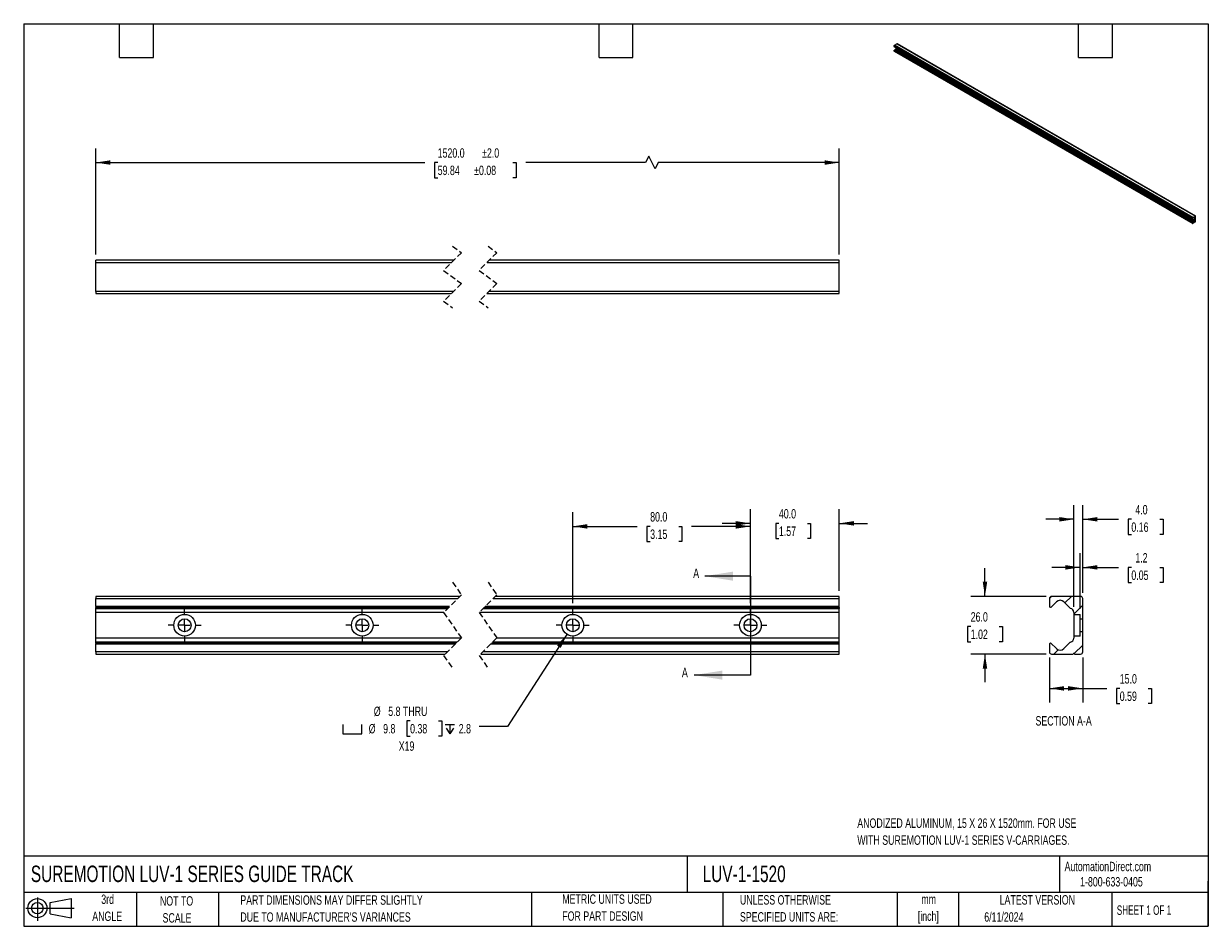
# Model space of a CAD drawing. Header units: millimetres. Extents: x 13 to 546, y 13 to 419.
import ezdxf

# ---------------------------------------------------------------- set-up
doc = ezdxf.new("R2010")
doc.units = ezdxf.units.MM
doc.header["$LTSCALE"] = 2
doc.linetypes.add('CENTERX2', pattern=[20.32, 12.7, -2.54, 2.54, -2.54])
doc.linetypes.add('HIDDEN', pattern=[1.905, 1.27, -0.635])
for name, color, linetype in [('CENTER', 40, 'CENTERX2'), ('HATCH', 6, 'Continuous'), ('SLD-DEFPOINTS', 7, 'Continuous')]:
    doc.layers.add(name, color=color, linetype=linetype)
doc.layers.add('DIMENSIONS', color=140, linetype='Continuous', lineweight=25)
doc.layers.add('TEXT', color=140, linetype='Continuous', lineweight=25)
doc.styles.add('SLDTEXTSTYLE0', font='TXT', dxfattribs={"width": 0.7})
doc.styles.add('SLDTEXTSTYLE1', font='TXT', dxfattribs={"width": 0.65})
doc.dimstyles.new('SLDDIMSTYLE0', dxfattribs={"dimtxt": 4.316016, "dimasz": 6.604, "dimexe": 0, "dimexo": 0.0625, "dimgap": 1.079004, "dimtad": 0, "dimtih": 1, "dimtoh": 1, "dimrnd": 1e-09, "dimzin": 4, "dimdsep": 46, "dimtxsty": 'SLDTEXTSTYLE0', "dimsah": 1, "dimcen": 0.09, "dimadec": 0, "dimazin": 1, "dimtfac": 1, "dimtmove": 0, "dimatfit": 0, "dimfxl": 0, "dimfrac": 2, "dimtolj": 1, "dimtzin": 12, "dimarcsym": 0})
doc.dimstyles.new('SLDDIMSTYLE1', dxfattribs={"dimtxt": 4.316016, "dimasz": 6.604, "dimexe": 0, "dimexo": 0.0625, "dimgap": 1.079004, "dimtad": 0, "dimtih": 1, "dimtoh": 1, "dimrnd": 1e-09, "dimzin": 4, "dimdsep": 46, "dimtxsty": 'SLDTEXTSTYLE0', "dimsah": 1, "dimcen": 0.09, "dimadec": 0, "dimazin": 1, "dimtfac": 1, "dimtofl": 0, "dimtmove": 0, "dimatfit": 3, "dimfxl": 0, "dimfrac": 2, "dimtolj": 1, "dimtzin": 12, "dimarcsym": 0})
doc.dimstyles.new('SLDDIMSTYLE2', dxfattribs={"dimtxt": 4.316016, "dimasz": 6.604, "dimexe": 0, "dimexo": 0.0625, "dimgap": 1.079004, "dimtad": 0, "dimtih": 1, "dimtoh": 1, "dimrnd": 1e-09, "dimzin": 12, "dimdsep": 46, "dimtxsty": 'SLDTEXTSTYLE0', "dimsah": 1, "dimcen": 0, "dimadec": 0, "dimazin": 3, "dimtfac": 1, "dimtofl": 0, "dimtmove": 0, "dimatfit": 3, "dimfxl": 0, "dimfrac": 2, "dimtolj": 1, "dimtzin": 12, "dimarcsym": 0})
doc.dimstyles.new('SLDDIMSTYLE3', dxfattribs={"dimtxt": 4.316016, "dimasz": 6.604, "dimexe": 0, "dimexo": 0.0625, "dimgap": 1.079004, "dimtad": 0, "dimtih": 1, "dimtoh": 1, "dimrnd": 1e-09, "dimzin": 4, "dimdsep": 46, "dimtxsty": 'SLDTEXTSTYLE0', "dimsah": 1, "dimcen": 0.09, "dimadec": 0, "dimazin": 1, "dimtol": 1, "dimtp": 2, "dimtm": 2, "dimtfac": 1, "dimtofl": 0, "dimtmove": 0, "dimatfit": 3, "dimfxl": 0, "dimfrac": 2, "dimtolj": 1, "dimarcsym": 0})
doc.dimstyles.new('SLDDIMSTYLE4', dxfattribs={"dimtxt": 4.316016, "dimasz": 6.604, "dimexe": 0, "dimexo": 0.0625, "dimgap": 1.079004, "dimtad": 0, "dimtih": 1, "dimtoh": 1, "dimrnd": 1e-09, "dimzin": 12, "dimdsep": 46, "dimtxsty": 'SLDTEXTSTYLE0', "dimsah": 1, "dimcen": 0.09, "dimadec": 0, "dimazin": 3, "dimtfac": 1, "dimtmove": 0, "dimatfit": 0, "dimfxl": 0, "dimfrac": 2, "dimtolj": 1, "dimtzin": 12, "dimarcsym": 0})

# ---------------------------------------------------------------- blocks, each defined once
blk = doc.blocks.new('Block11')
at = {"color": 7, "linetype": 'Continuous', "lineweight": 18}
for p, q in [((0, 5.76), (21.75, 5.76)), ((5.18, 10.62), (5.18, 0)), ((10.96, 8.33), (20.35, 10.06)), ((10.96, 3.19), (10.96, 8.33)), ((20.35, 10.06), (20.35, 1.46)), ((10.96, 3.19), (20.35, 1.46))]:
    blk.add_line(p, q, dxfattribs=at)
for radius in [4.3, 2.57]:
    blk.add_circle((5.18, 5.76), radius, dxfattribs=at)
blk = doc.blocks.new('Block12')
at = {"layer": 'SLD-DEFPOINTS'}
blk.add_blockref('Block11', (0, 0), dxfattribs=at)
blk = doc.blocks.new('_D')
at = {"layer": 'DIMENSIONS'}
for p, q in [((339.94, 158.21), (339.94, 200.47)), ((379.94, 163.8), (379.94, 200.47)), ((339.94, 194.12), (327.24, 194.12)), ((352.75, 194.12), (351.3, 194.12)), ((351.3, 194.12), (351.3, 187.26)), ((365.57, 194.12), (367.02, 194.12)), ((367.02, 194.12), (367.02, 187.26)), ((379.94, 194.12), (392.64, 194.12)), ((351.3, 187.26), (352.75, 187.26)), ((367.02, 187.26), (365.57, 187.26))]:
    blk.add_line(p, q, dxfattribs=at)
for points in [[(339.94, 194.12), (333.33, 195.14), (333.33, 193.11)], [(379.94, 194.12), (386.54, 193.11), (386.54, 195.14)]]:
    blk.add_solid(points, dxfattribs=at)
at = {"layer": 'DIMENSIONS', "char_height": 4.233, "attachment_point": 1, "style": 'SLDTEXTSTYLE0'}
for s, insert in [('40.0', (352.75, 200.55)), ('1.57', (352.75, 192.72))]:
    blk.add_mtext(s, dxfattribs=dict(at, insert=insert))
blk = doc.blocks.new('_D_1')
at = {"layer": 'DIMENSIONS'}
for p, q in [((259.94, 158.21), (259.94, 199.11)), ((339.94, 158.21), (339.94, 199.11)), ((259.94, 192.76), (288.94, 192.76)), ((294.79, 192.76), (293.34, 192.76)), ((293.34, 192.76), (293.34, 185.9)), ((307.62, 192.76), (309.07, 192.76)), ((309.07, 192.76), (309.07, 185.9)), ((339.94, 192.76), (313.47, 192.76)), ((293.34, 185.9), (294.79, 185.9)), ((309.07, 185.9), (307.62, 185.9))]:
    blk.add_line(p, q, dxfattribs=at)
for points in [[(259.94, 192.76), (266.54, 191.74), (266.54, 193.78)], [(339.94, 192.76), (333.33, 193.78), (333.33, 191.74)]]:
    blk.add_solid(points, dxfattribs=at)
at = {"layer": 'DIMENSIONS', "char_height": 4.233, "attachment_point": 1, "style": 'SLDTEXTSTYLE0'}
for s, insert in [('80.0', (294.79, 199.18)), ('3.15', (294.79, 191.36))]:
    blk.add_mtext(s, dxfattribs=dict(at, insert=insert))
blk = doc.blocks.new('SW_SYMBOL_HOLE_SPOT')
at = {"layer": 'DIMENSIONS', "color": 0}
for p, q in [((0, 1750), (0, 150)), ((0, 150), (3200, 150)), ((3200, 150), (3200, 1750))]:
    blk.add_line(p, q, dxfattribs=at)
blk = doc.blocks.new('SW_SYMBOL_HOLE_DEPTH')
at = {"layer": 'DIMENSIONS', "color": 0}
for p, q in [((0, 1750), (1600, 1750)), ((200, 1110), (800, 150)), ((800, 1750), (800, 150)), ((1400, 1110), (800, 150))]:
    blk.add_line(p, q, dxfattribs=at)
blk = doc.blocks.new('_D_2')
at = {"layer": 'DIMENSIONS'}
for p, q in [((257.29, 144.16), (230.52, 102.72)), ((186.69, 105.19), (185.24, 105.19)), ((185.24, 105.19), (185.24, 98.33)), ((199.51, 105.19), (200.96, 105.19)), ((200.96, 105.19), (200.96, 98.33)), ((230.52, 102.72), (217.82, 102.72)), ((185.24, 98.33), (186.69, 98.33)), ((200.96, 98.33), (199.51, 98.33))]:
    blk.add_line(p, q, dxfattribs=at)
blk.add_solid([(257.29, 144.16), (252.85, 139.16), (254.56, 138.06)], dxfattribs=at)
at = {"layer": 'DIMENSIONS', "xscale": 0.002688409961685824, "yscale": 0.002688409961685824, "zscale": 0.002688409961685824}
for name, p in [('SW_SYMBOL_HOLE_SPOT', (156.37, 98.9)), ('SW_SYMBOL_HOLE_DEPTH', (202.41, 98.9))]:
    blk.add_blockref(name, p, dxfattribs=at)
at = {"layer": 'DIMENSIONS', "char_height": 4.233, "attachment_point": 1, "style": 'SLDTEXTSTYLE0'}
for s, insert in [('%%c', (170.34, 111.61)), ('5.8 THRU', (176.85, 111.61)), ('%%c', (168.04, 103.79)), ('9.8', (174.55, 103.79)), ('0.38', (186.69, 103.79)), ('2.8', (208.58, 103.79)), ('X19', (181.57, 95.96))]:
    blk.add_mtext(s, dxfattribs=dict(at, insert=insert))
blk = doc.blocks.new('SW_CENTERMARKSYMBOL_0')
at = {"layer": 'CENTER', "color": 0}
for p, q in [((0, 5.08), (0, 7.42)), ((-5.08, 0), (-7.42, 0)), ((0, 0), (-2.54, 0)), ((0, 0), (0, 2.54)), ((0, 0), (0, -2.54)), ((0, 0), (2.54, 0)), ((0, -5.08), (0, -7.42)), ((5.08, 0), (7.42, 0))]:
    blk.add_line(p, q, dxfattribs=at)
blk = doc.blocks.new('SW_CENTERMARKSYMBOL_1')
at = {"layer": 'CENTER', "color": 0}
for p, q in [((0, 5.08), (0, 7.42)), ((-5.08, 0), (-7.42, 0)), ((0, 0), (-2.54, 0)), ((0, 0), (0, 2.54)), ((0, 0), (0, -2.54)), ((0, 0), (2.54, 0)), ((0, -5.08), (0, -7.42)), ((5.08, 0), (7.42, 0))]:
    blk.add_line(p, q, dxfattribs=at)
blk = doc.blocks.new('SW_CENTERMARKSYMBOL_2')
at = {"layer": 'CENTER', "color": 0}
for p, q in [((0, 5.08), (0, 7.42)), ((-5.08, 0), (-7.42, 0)), ((0, 0), (-2.54, 0)), ((0, 0), (0, 2.54)), ((0, 0), (0, -2.54)), ((0, 0), (2.54, 0)), ((0, -5.08), (0, -7.42)), ((5.08, 0), (7.42, 0))]:
    blk.add_line(p, q, dxfattribs=at)
blk = doc.blocks.new('SW_CENTERMARKSYMBOL_3')
at = {"layer": 'CENTER', "color": 0}
for p, q in [((0, 5.08), (0, 7.42)), ((-5.08, 0), (-7.42, 0)), ((0, 0), (-2.54, 0)), ((0, 0), (0, 2.54)), ((0, 0), (0, -2.54)), ((0, 0), (2.54, 0)), ((0, -5.08), (0, -7.42)), ((5.08, 0), (7.42, 0))]:
    blk.add_line(p, q, dxfattribs=at)
blk = doc.blocks.new('_D_3')
at = {"layer": 'DIMENSIONS'}
for p, q in [((45.16, 315.12), (45.16, 362.93)), ((379.94, 315.12), (379.94, 362.93)), ((294.16, 359.4), (292.75, 356.58)), ((296.99, 353.76), (294.16, 359.4)), ((45.16, 356.58), (193.26, 356.58)), ((199.11, 356.58), (197.66, 356.58)), ((197.66, 356.58), (197.66, 349.72)), ((232.97, 356.58), (234.42, 356.58)), ((234.42, 356.58), (234.42, 349.72)), ((292.75, 356.58), (238.82, 356.58)), ((298.4, 356.58), (296.99, 353.76)), ((379.94, 356.58), (298.4, 356.58)), ((197.66, 349.72), (199.11, 349.72)), ((234.42, 349.72), (232.97, 349.72))]:
    blk.add_line(p, q, dxfattribs=at)
for points in [[(45.16, 356.58), (51.76, 355.57), (51.76, 357.6)], [(379.94, 356.58), (373.33, 357.6), (373.33, 355.57)]]:
    blk.add_solid(points, dxfattribs=at)
at = {"layer": 'DIMENSIONS', "char_height": 4.233, "attachment_point": 1, "style": 'SLDTEXTSTYLE0'}
for s, insert in [('1520.0', (199.11, 363)), ('±2.0', (219.12, 363)), ('59.84', (199.11, 355.18)), ('±0.08', (215.53, 355.18))]:
    blk.add_mtext(s, dxfattribs=dict(at, insert=insert))
blk = doc.blocks.new('_D_4')
at = {"layer": 'DIMENSIONS'}
for p, q in [((445.53, 161.26), (445.53, 173.96)), ((473.02, 161.26), (439.18, 161.26)), ((439.12, 147.71), (437.67, 147.71)), ((437.67, 147.71), (437.67, 140.85)), ((451.95, 147.71), (453.4, 147.71)), ((453.4, 147.71), (453.4, 140.85)), ((437.67, 140.85), (439.12, 140.85)), ((453.4, 140.85), (451.95, 140.85)), ((473.02, 135.25), (439.18, 135.25)), ((445.53, 135.25), (445.53, 122.55))]:
    blk.add_line(p, q, dxfattribs=at)
for points in [[(445.53, 161.26), (446.55, 167.86), (444.52, 167.86)], [(445.53, 135.25), (444.52, 128.64), (446.55, 128.64)]]:
    blk.add_solid(points, dxfattribs=at)
at = {"layer": 'DIMENSIONS', "char_height": 4.233, "attachment_point": 1, "style": 'SLDTEXTSTYLE0'}
for s, insert in [('26.0', (439.12, 154.13)), ('1.02', (439.12, 146.3))]:
    blk.add_mtext(s, dxfattribs=dict(at, insert=insert))
blk = doc.blocks.new('_D_5')
at = {"layer": 'DIMENSIONS'}
for p, q in [((488.37, 155.67), (488.37, 180.66)), ((489.58, 162.81), (489.58, 180.66)), ((488.37, 174.31), (475.67, 174.31)), ((489.58, 174.31), (505.6, 174.31)), ((511.45, 174.31), (510, 174.31)), ((510, 174.31), (510, 167.45)), ((524.27, 174.31), (525.72, 174.31)), ((525.72, 174.31), (525.72, 167.45)), ((510, 167.45), (511.45, 167.45)), ((525.72, 167.45), (524.27, 167.45))]:
    blk.add_line(p, q, dxfattribs=at)
for points in [[(488.37, 174.31), (481.77, 175.32), (481.77, 173.29)], [(489.58, 174.31), (496.19, 173.29), (496.19, 175.32)]]:
    blk.add_solid(points, dxfattribs=at)
at = {"layer": 'DIMENSIONS', "char_height": 4.233, "attachment_point": 1, "style": 'SLDTEXTSTYLE0'}
for s, insert in [('1.2', (513.24, 180.73)), ('0.05', (511.45, 172.9))]:
    blk.add_mtext(s, dxfattribs=dict(at, insert=insert))
blk = doc.blocks.new('_D_6')
at = {"layer": 'DIMENSIONS'}
for p, q in [((485.57, 156.57), (485.57, 202.3)), ((489.58, 162.81), (489.58, 202.3)), ((485.57, 195.95), (472.87, 195.95)), ((489.58, 195.95), (505.6, 195.95)), ((511.45, 195.95), (510, 195.95)), ((510, 195.95), (510, 189.1)), ((524.27, 195.95), (525.72, 195.95)), ((525.72, 195.95), (525.72, 189.1)), ((510, 189.1), (511.45, 189.1)), ((525.72, 189.1), (524.27, 189.1))]:
    blk.add_line(p, q, dxfattribs=at)
for points in [[(485.57, 195.95), (478.97, 196.97), (478.97, 194.94)], [(489.58, 195.95), (496.19, 194.94), (496.19, 196.97)]]:
    blk.add_solid(points, dxfattribs=at)
at = {"layer": 'DIMENSIONS', "char_height": 4.233, "attachment_point": 1, "style": 'SLDTEXTSTYLE0'}
for s, insert in [('4.0', (513.24, 202.38)), ('0.16', (511.45, 194.55))]:
    blk.add_mtext(s, dxfattribs=dict(at, insert=insert))
blk = doc.blocks.new('_D_7')
at = {"layer": 'DIMENSIONS'}
for p, q in [((474.57, 133.7), (474.57, 113.47)), ((489.58, 133.7), (489.58, 113.47)), ((474.57, 119.82), (489.58, 119.82)), ((489.58, 119.82), (500.37, 119.82)), ((506.22, 119.82), (504.77, 119.82)), ((504.77, 119.82), (504.77, 112.96)), ((519.05, 119.82), (520.49, 119.82)), ((520.49, 119.82), (520.49, 112.96)), ((504.77, 112.96), (506.22, 112.96)), ((520.49, 112.96), (519.05, 112.96))]:
    blk.add_line(p, q, dxfattribs=at)
for points in [[(474.57, 119.82), (481.18, 118.8), (481.18, 120.83)], [(489.58, 119.82), (482.98, 120.83), (482.98, 118.8)]]:
    blk.add_solid(points, dxfattribs=at)
at = {"layer": 'DIMENSIONS', "char_height": 4.233, "attachment_point": 1, "style": 'SLDTEXTSTYLE0'}
for s, insert in [('15.0', (506.22, 126.24)), ('0.59', (506.22, 118.41))]:
    blk.add_mtext(s, dxfattribs=dict(at, insert=insert))

msp = doc.modelspace()

# ---------------------------------------------------------------- hatches: boundary and pattern name
at = {"layer": 'HATCH'}
h = msp.add_hatch(dxfattribs=at)
h.set_pattern_fill('ANSI31', color=256, scale=2, style=0)
edge = h.paths.add_edge_path(flags=0)
edge.add_line((481.062, 158.779), (483.899, 155.941))
edge.add_arc((483.362, 155.404), 0.76, 31.43628, 45, ccw=False)
edge.add_arc((483.792, 154.034), 1.78, 0, 82.95066, ccw=False)
edge.add_line((485.572, 154.034), (485.572, 153.13))
edge.add_line((485.572, 153.13), (488.372, 153.13))
edge.add_line((488.372, 153.13), (488.372, 151.149))
edge.add_line((488.372, 151.149), (489.582, 151.149))
edge.add_line((489.582, 151.149), (489.582, 160.269))
edge.add_arc((488.592, 160.269), 0.99, 0, 90)
edge.add_line((488.592, 161.259), (475.562, 161.259))
edge.add_arc((475.562, 160.269), 0.99, 90, 180)
edge.add_line((474.572, 160.269), (474.572, 156.624))
edge.add_arc((475.039, 156.829), 0.51, 203.61107, 269.99998)
edge.add_arc((475.152, 156.949), 0.64, 259.85814, 275.66302)
edge.add_line((475.215, 156.312), (477.682, 158.779))
edge.add_arc((479.372, 157.089), 2.39, 45, 135, ccw=False)
h = msp.add_hatch(dxfattribs=at)
h.set_pattern_fill('ANSI31', color=256, scale=2, style=0)
edge = h.paths.add_edge_path(flags=0)
edge.add_arc((475.039, 139.679), 0.51, 90.00002, 156.38893)
edge.add_line((474.572, 139.883), (474.572, 136.239))
edge.add_arc((475.562, 136.239), 0.99, 180, 270)
edge.add_line((475.562, 135.249), (485.242, 135.249))
edge.add_arc((485.572, 135.249), 0.33, 0, 180, ccw=False)
edge.add_line((485.902, 135.249), (488.592, 135.249))
edge.add_arc((488.592, 136.239), 0.99, 270, 360)
edge.add_line((489.582, 136.239), (489.582, 145.358))
edge.add_line((489.582, 145.358), (488.372, 145.358))
edge.add_line((488.372, 145.358), (488.372, 143.377))
edge.add_line((488.372, 143.377), (485.572, 143.377))
edge.add_line((485.572, 143.377), (485.572, 142.474))
edge.add_arc((483.792, 142.474), 1.78, 277.04934, 360, ccw=False)
edge.add_arc((483.362, 141.103), 0.76, 315, 328.56372, ccw=False)
edge.add_line((483.899, 140.566), (481.062, 137.729))
edge.add_arc((479.372, 139.419), 2.39, 225, 315, ccw=False)
edge.add_line((477.682, 137.729), (475.215, 140.195))
edge.add_arc((475.152, 139.559), 0.64, 84.33698, 100.14186)

# ---------------------------------------------------------------- linework, layer by layer
for p, q in [((404.683, 409.244), (539.034, 331.685)), ((404.683, 408.872), (404.683, 409.244)), ((539.034, 331.313), (404.683, 408.872)), ((404.683, 407.163), (539.034, 329.605)), ((404.683, 406.791), (404.683, 407.163)), ((539.034, 329.233), (404.683, 406.791)), ((404.693, 408.862), (539.043, 331.303)), ((404.709, 406.735), (539.059, 329.176)), ((404.725, 407.218), (539.075, 329.66)), ((539.09, 329.669), (404.74, 407.228)), ((404.771, 409.396), (405.922, 410.06)), ((539.121, 331.837), (404.771, 409.396)), ((405.257, 407.275), (405.508, 407.709)), ((539.607, 329.716), (405.257, 407.275)), ((405.508, 407.709), (539.858, 330.15)), ((539.868, 330.17), (405.517, 407.729)), ((405.656, 407.989), (405.656, 408.306)), ((540.006, 330.43), (405.656, 407.989)), ((405.922, 410.06), (540.273, 332.502)), ((540.335, 332.508), (405.984, 410.067)), ((539.034, 331.313), (539.034, 331.685)), ((539.308, 331.692), (539.09, 331.314)), ((539.121, 331.837), (540.273, 332.502)), ((540.006, 331.61), (539.542, 331.878)), ((539.586, 331.874), (539.868, 331.711)), ((539.858, 331.719), (539.605, 331.866)), ((539.858, 331.719), (539.607, 331.864)), ((540.006, 330.43), (540.006, 331.61)), ((540.36, 329.998), (540.36, 332.451)), ((539.034, 329.233), (539.034, 329.605)), ((539.09, 329.669), (539.308, 329.543)), ((539.977, 329.676), (539.121, 329.182)), ((539.607, 329.716), (539.858, 330.15)), ((540.006, 329.726), (540.035, 329.71)), ((540.273, 329.847), (540.035, 329.71)), ((206.373, 312.581), (45.159, 312.581)), ((45.159, 311.591), (45.159, 312.581)), ((45.159, 311.591), (205.383, 311.591)), ((45.159, 298.561), (45.159, 311.591)), ((221.383, 311.591), (379.935, 311.591)), ((379.935, 312.581), (222.373, 312.581)), ((379.935, 311.591), (379.935, 312.581)), ((379.935, 298.561), (379.935, 311.591)), ((206.208, 298.561), (45.159, 298.561)), ((45.159, 298.561), (45.159, 297.571)), ((45.159, 297.571), (205.218, 297.571)), ((221.218, 297.571), (379.935, 297.571)), ((379.935, 298.561), (222.208, 298.561)), ((379.935, 297.571), (379.935, 298.561)), ((209.123, 161.259), (45.159, 161.259)), ((45.159, 161.259), (45.159, 160.269)), ((45.159, 160.269), (208.133, 160.269)), ((45.159, 156.624), (45.159, 160.269)), ((224.133, 160.269), (379.935, 160.269)), ((379.935, 161.259), (225.123, 161.259)), ((379.935, 160.269), (379.935, 161.259)), ((379.935, 156.624), (379.935, 160.269)), ((474.572, 160.269), (474.572, 156.624)), ((488.592, 161.259), (475.562, 161.259)), ((489.582, 151.149), (489.582, 160.269)), ((204.488, 156.624), (45.159, 156.624)), ((45.159, 156.624), (45.159, 156.319)), ((45.159, 156.319), (204.183, 156.319)), ((45.159, 156.319), (45.159, 156.309)), ((45.159, 156.309), (204.173, 156.309)), ((45.159, 155.941), (45.159, 156.309)), ((203.805, 155.941), (45.159, 155.941)), ((45.159, 155.8), (45.159, 155.941)), ((45.159, 155.8), (203.664, 155.8)), ((45.159, 154.034), (45.159, 155.8)), ((219.664, 155.8), (379.935, 155.8)), ((379.935, 155.941), (219.805, 155.941)), ((220.173, 156.309), (379.935, 156.309)), ((220.183, 156.319), (379.935, 156.319)), ((379.935, 156.624), (220.488, 156.624)), ((379.935, 156.319), (379.935, 156.624)), ((379.935, 156.319), (379.935, 156.309)), ((379.935, 155.941), (379.935, 156.309)), ((379.935, 155.941), (379.935, 155.8)), ((379.935, 154.034), (379.935, 155.8)), ((475.215, 156.312), (477.682, 158.779)), ((481.062, 158.779), (483.899, 155.941)), ((201.898, 154.034), (45.159, 154.034)), ((45.159, 142.474), (45.159, 154.034)), ((379.935, 154.034), (217.898, 154.034)), ((379.935, 142.474), (379.935, 154.034)), ((485.572, 154.034), (485.572, 153.13)), ((485.572, 153.13), (488.372, 153.13)), ((485.572, 153.13), (485.572, 143.377)), ((488.372, 151.149), (488.372, 153.13)), ((488.372, 151.149), (489.582, 151.149)), ((488.372, 145.358), (488.372, 151.149)), ((489.582, 145.358), (489.582, 151.149)), ((489.582, 145.358), (488.372, 145.358)), ((488.372, 143.377), (488.372, 145.358)), ((489.582, 136.239), (489.582, 145.358)), ((209.693, 142.474), (45.159, 142.474)), ((45.159, 140.707), (45.159, 142.474)), ((207.926, 140.707), (45.159, 140.707)), ((45.159, 140.566), (45.159, 140.707)), ((45.159, 140.566), (207.785, 140.566)), ((45.159, 140.199), (45.159, 140.566)), ((207.418, 140.199), (45.159, 140.199)), ((45.159, 140.189), (45.159, 140.199)), ((45.159, 140.189), (207.408, 140.189)), ((45.159, 140.189), (45.159, 139.883)), ((45.159, 139.883), (207.102, 139.883)), ((45.159, 136.239), (45.159, 139.883)), ((223.102, 139.883), (379.935, 139.883)), ((223.408, 140.189), (379.935, 140.189)), ((379.935, 140.199), (223.418, 140.199)), ((223.785, 140.566), (379.935, 140.566)), ((379.935, 140.707), (223.926, 140.707)), ((379.935, 142.474), (225.693, 142.474)), ((379.935, 140.707), (379.935, 142.474)), ((379.935, 140.707), (379.935, 140.566)), ((379.935, 140.199), (379.935, 140.566)), ((379.935, 140.189), (379.935, 140.199)), ((379.935, 139.883), (379.935, 140.189)), ((379.935, 136.239), (379.935, 139.883)), ((474.572, 139.883), (474.572, 136.239)), ((477.682, 137.729), (475.215, 140.195)), ((483.899, 140.566), (481.062, 137.729)), ((485.572, 143.377), (485.572, 142.474)), ((488.372, 143.377), (485.572, 143.377)), ((203.458, 136.239), (45.159, 136.239)), ((45.159, 136.239), (45.159, 135.249)), ((45.159, 135.249), (202.468, 135.249)), ((218.468, 135.249), (379.935, 135.249)), ((379.935, 136.239), (219.458, 136.239)), ((379.935, 135.249), (379.935, 136.239)), ((475.562, 135.249), (485.242, 135.249)), ((485.902, 135.249), (488.592, 135.249))]:
    msp.add_line(p, q)
at = {"color": 7, "linetype": 'HIDDEN', "lineweight": 18}
for p, q in [((209.795, 316.004), (201.795, 308.004)), ((205.795, 318.931), (209.795, 316.004)), ((225.795, 316.004), (217.795, 308.004)), ((221.795, 318.931), (225.795, 316.004)), ((201.795, 308.004), (209.795, 302.149)), ((217.795, 308.004), (225.795, 302.149)), ((209.795, 302.149), (201.795, 294.149)), ((225.795, 302.149), (217.795, 294.149)), ((201.795, 294.149), (205.795, 291.221)), ((217.795, 294.149), (221.795, 291.221)), ((205.795, 167.609), (209.795, 161.931)), ((221.795, 167.609), (225.795, 161.931)), ((209.795, 161.931), (201.795, 153.931)), ((225.795, 161.931), (217.795, 153.931)), ((201.795, 153.931), (209.795, 142.576)), ((217.795, 153.931), (225.795, 142.576)), ((209.795, 142.576), (201.795, 134.576)), ((225.795, 142.576), (217.795, 134.576)), ((201.795, 134.576), (205.795, 128.899)), ((217.795, 134.576), (221.795, 128.899))]:
    msp.add_line(p, q, dxfattribs=at)
at = {"flags": 128}
for points in [[(404.958, 407.102), (404.99, 407.09), (405.027, 407.089), (405.066, 407.098), (405.108, 407.117), (405.149, 407.145), (405.188, 407.182), (405.225, 407.226), (405.257, 407.275)], [(408.831, 406.473), (408.897, 406.344), (408.993, 406.21), (409.103, 406.101), (409.22, 406.024), (409.335, 405.986), (409.44, 405.988), (409.525, 406.031), (409.551, 406.057)], [(415.902, 402.391), (415.968, 402.262), (416.064, 402.128), (416.174, 402.019), (416.292, 401.942), (416.406, 401.904), (416.511, 401.906), (416.596, 401.949), (416.622, 401.975)], [(422.973, 398.309), (423.039, 398.18), (423.135, 398.046), (423.245, 397.937), (423.363, 397.86), (423.478, 397.821), (423.582, 397.824), (423.668, 397.867), (423.693, 397.893)], [(430.044, 394.227), (430.11, 394.098), (430.206, 393.964), (430.317, 393.855), (430.434, 393.778), (430.549, 393.739), (430.653, 393.742), (430.739, 393.785), (430.765, 393.811)], [(437.115, 390.145), (437.181, 390.016), (437.277, 389.882), (437.388, 389.773), (437.505, 389.696), (437.62, 389.657), (437.724, 389.66), (437.81, 389.703), (437.836, 389.729)], [(444.186, 386.062), (444.252, 385.934), (444.348, 385.8), (444.459, 385.691), (444.576, 385.614), (444.691, 385.575), (444.795, 385.578), (444.881, 385.621), (444.907, 385.646)], [(451.257, 381.98), (451.323, 381.852), (451.419, 381.718), (451.53, 381.609), (451.647, 381.532), (451.762, 381.493), (451.866, 381.496), (451.952, 381.539), (451.978, 381.564)], [(458.328, 377.898), (458.394, 377.77), (458.49, 377.636), (458.601, 377.527), (458.718, 377.45), (458.833, 377.411), (458.937, 377.413), (459.023, 377.456), (459.049, 377.482)], [(465.399, 373.816), (465.465, 373.688), (465.561, 373.554), (465.672, 373.445), (465.789, 373.368), (465.904, 373.329), (466.008, 373.331), (466.094, 373.374), (466.12, 373.4)], [(472.47, 369.734), (472.536, 369.606), (472.632, 369.472), (472.743, 369.363), (472.86, 369.286), (472.975, 369.247), (473.079, 369.249), (473.165, 369.292), (473.191, 369.318)], [(479.541, 365.652), (479.608, 365.524), (479.703, 365.39), (479.814, 365.281), (479.931, 365.204), (480.046, 365.165), (480.15, 365.167), (480.236, 365.21), (480.262, 365.236)], [(486.612, 361.57), (486.679, 361.442), (486.774, 361.308), (486.885, 361.199), (487.002, 361.122), (487.117, 361.083), (487.221, 361.085), (487.307, 361.128), (487.333, 361.154)], [(493.684, 357.488), (493.75, 357.36), (493.846, 357.226), (493.956, 357.117), (494.073, 357.04), (494.188, 357.001), (494.292, 357.003), (494.378, 357.046), (494.404, 357.072)], [(500.755, 353.406), (500.821, 353.277), (500.917, 353.144), (501.027, 353.035), (501.144, 352.958), (501.259, 352.919), (501.364, 352.921), (501.449, 352.964), (501.475, 352.99)], [(507.826, 349.324), (507.892, 349.195), (507.988, 349.062), (508.098, 348.953), (508.215, 348.876), (508.33, 348.837), (508.435, 348.839), (508.52, 348.882), (508.546, 348.908)], [(514.897, 345.242), (514.963, 345.113), (515.059, 344.98), (515.169, 344.871), (515.286, 344.794), (515.401, 344.755), (515.506, 344.757), (515.591, 344.8), (515.617, 344.826)], [(521.968, 341.16), (522.034, 341.031), (522.13, 340.898), (522.24, 340.789), (522.358, 340.712), (522.472, 340.673), (522.577, 340.675), (522.663, 340.718), (522.688, 340.744)], [(529.039, 337.078), (529.105, 336.949), (529.201, 336.816), (529.312, 336.707), (529.429, 336.63), (529.544, 336.591), (529.648, 336.593), (529.734, 336.636), (529.759, 336.662)], [(536.11, 332.996), (536.176, 332.867), (536.272, 332.734), (536.383, 332.624), (536.5, 332.548), (536.615, 332.509), (536.719, 332.511), (536.805, 332.554), (536.831, 332.58)], [(539.607, 331.864), (539.575, 331.876), (539.539, 331.878), (539.499, 331.869), (539.458, 331.85), (539.417, 331.821), (539.377, 331.784), (539.34, 331.741), (539.308, 331.692)], [(540.006, 331.61), (540.003, 331.641), (539.996, 331.669), (539.983, 331.691), (539.966, 331.708), (539.946, 331.718), (539.922, 331.722), (539.896, 331.72), (539.868, 331.711)], [(539.308, 329.543), (539.34, 329.531), (539.377, 329.53), (539.417, 329.539), (539.458, 329.558), (539.499, 329.587), (539.539, 329.623), (539.575, 329.667), (539.607, 329.716)], [(539.977, 329.676), (539.979, 329.69), (539.985, 329.705), (539.995, 329.717), (540.006, 329.726), (540.017, 329.73), (540.026, 329.729), (540.033, 329.721), (540.035, 329.71)]]:
    msp.add_lwpolyline(points, dxfattribs=at)
for centre, radius in [((85.159, 148.254), 4.877), ((85.159, 148.254), 2.896), ((165.159, 148.254), 4.877), ((165.159, 148.254), 2.896), ((259.935, 148.254), 4.877), ((259.935, 148.254), 2.896), ((339.935, 148.254), 4.877), ((339.935, 148.254), 2.896)]:
    msp.add_circle(centre, radius)
for centre, radius, start, end in [((404.873, 409.235), 0.19, 122.60548, 177.39452), ((404.705, 408.882), 0.0236, 204.48818, 239.28553), ((404.778, 407.135), 0.0992, 122.82435, 163.41321), ((404.742, 406.784), 0.0593, 172.74417, 235.94365), ((404.774, 407.156), 0.0797, 115.30196, 128.49802), ((405.368, 407.79), 0.162, 329.97086, 337.88498), ((405.309, 408.006), 0.347, 306.92839, 357.14518), ((405.959, 410.01), 0.0622, 65.69288, 125.61758), ((539.224, 331.677), 0.19, 122.60548, 177.39452), ((539.057, 331.327), 0.0272, 209.43487, 310.35602), ((539.05, 331.372), 0.0709, 290.8855, 305.15212), ((539.841, 331.691), 0.0332, 36.96452, 59.74857), ((540.307, 332.46), 0.054, 350.78596, 129.20329), ((539.087, 329.224), 0.054, 170.78596, 309.20329), ((539.129, 329.576), 0.0992, 122.82435, 163.41321), ((539.124, 329.597), 0.0797, 115.30196, 128.49802), ((539.718, 330.231), 0.162, 329.97086, 337.88498), ((539.659, 330.448), 0.347, 306.92839, 357.14518), ((540.17, 330.007), 0.19, 302.60548, 357.39452), ((475.562, 160.269), 0.99, 90, 180), ((488.592, 160.269), 0.99, 0, 90), ((475.039, 156.829), 0.51, 203.61107, 269.99998), ((475.152, 156.949), 0.64, 259.85814, 275.66302), ((479.372, 157.089), 2.39, 45, 135), ((483.362, 155.404), 0.76, 31.43628, 45), ((483.792, 154.034), 1.78, 0, 82.95066), ((475.039, 139.679), 0.51, 90.00002, 156.38893), ((475.152, 139.559), 0.64, 84.33698, 100.14186), ((483.362, 141.103), 0.76, 315, 328.56372), ((483.792, 142.474), 1.78, 277.04934, 0), ((475.562, 136.239), 0.99, 180, 270), ((479.372, 139.419), 2.39, 225, 315), ((485.572, 135.249), 0.33, 0, 180), ((488.592, 136.239), 0.99, 270, 360)]:
    msp.add_arc(centre, radius, start, end)
at = {"layer": 'TEXT'}
for p, q in [((12.7, 419.1), (546.1, 419.1)), ((12.7, 419.1), (12.7, 12.7)), ((55.88, 403.86), (55.88, 419.1)), ((71.12, 403.86), (71.12, 419.1)), ((271.78, 403.86), (271.78, 419.1)), ((287.02, 403.86), (287.02, 419.1)), ((487.68, 403.86), (487.68, 419.1)), ((502.92, 403.86), (502.92, 419.1)), ((546.1, 419.1), (546.1, 12.7)), ((55.88, 403.86), (71.12, 403.86)), ((271.78, 403.86), (287.02, 403.86)), ((487.68, 403.86), (502.92, 403.86)), ((339.935, 170.351), (339.935, 125.801)), ((546.1, 44.252), (12.7, 44.252)), ((311.518, 44.252), (311.518, 27.94)), ((479.151, 44.252), (479.151, 27.94)), ((546.1, 12.7), (546.1, 33.02)), ((546.1, 27.94), (12.7, 27.94)), ((63.5, 27.94), (63.5, 12.7)), ((100.423, 27.94), (100.423, 12.7)), ((241.293, 27.94), (241.293, 12.7)), ((327.56, 27.94), (327.56, 12.7)), ((406.049, 27.94), (406.049, 12.7)), ((433.624, 27.94), (433.624, 12.7)), ((502.697, 27.94), (502.697, 12.7)), ((12.7, 12.7), (546.1, 12.7))]:
    msp.add_line(p, q, dxfattribs=at)
at = {"layer": 'TEXT', "linetype": 'Continuous'}
for p, q in [((339.935, 170.351), (319.332, 170.351)), ((339.935, 125.801), (314.535, 125.801))]:
    msp.add_line(p, q, dxfattribs=at)
at = {"layer": 'TEXT'}
for points in [[(319.332, 170.351), (332.032, 168.319), (332.032, 172.383)], [(314.535, 125.801), (327.235, 123.769), (327.235, 127.833)]]:
    msp.add_solid(points, dxfattribs=at)

# ---------------------------------------------------------------- block references
at = {"layer": 'CENTER'}
for name, p in [('SW_CENTERMARKSYMBOL_2', (85.159, 148.254)), ('SW_CENTERMARKSYMBOL_1', (165.159, 148.254)), ('SW_CENTERMARKSYMBOL_0', (259.935, 148.254)), ('SW_CENTERMARKSYMBOL_3', (339.935, 148.254))]:
    msp.add_blockref(name, p, dxfattribs=at)
at = {"layer": 'SLD-DEFPOINTS'}
msp.add_blockref('Block12', (13.676, 15.108), dxfattribs=at)

# ---------------------------------------------------------------- texts
at = {"layer": 'TEXT'}
for s, insert, char_height, attachment_point, style in [('A', (314.157, 173.779), 4.316, 1, 'SLDTEXTSTYLE0'), ('A', (309.056, 129.119), 4.316, 1, 'SLDTEXTSTYLE0'), ('SECTION A-A', (480.952, 107.329), 4.23333, 2, 'SLDTEXTSTYLE0'), ('ANODIZED ALUMINUM, 15 X 26 X 1520mm. FOR USE', (388.047, 61.268), 4.23333, 1, 'SLDTEXTSTYLE0'), ('WITH SUREMOTION LUV-1 SERIES V-CARRIAGES.', (388.047, 53.623), 4.23333, 1, 'SLDTEXTSTYLE0'), ('SUREMOTION LUV-1 SERIES GUIDE TRACK', (15.931, 40.03), 7.40833, 1, 'SLDTEXTSTYLE0'), ('LUV-1-1520', (318.415, 40.03), 7.4083, 1, 'SLDTEXTSTYLE0'), ('AutomationDirect.com', (481.39, 41.753), 4.23333, 1, 'SLDTEXTSTYLE0'), ('1-800-633-0405', (488.383, 34.874), 4.23333, 1, 'SLDTEXTSTYLE0'), ('3rd', (50.493, 27.001), 4.2333, 2, 'SLDTEXTSTYLE0'), ('PART DIMENSIONS MAY DIFFER SLIGHTLY', (110.239, 26.642), 4.23333, 1, 'SLDTEXTSTYLE0'), ('METRIC UNITS USED', (255.209, 27.072), 4.23333, 1, 'SLDTEXTSTYLE0'), ('UNLESS OTHERWISE', (335.216, 26.723), 4.23333, 1, 'SLDTEXTSTYLE0'), ('LATEST VERSION', (469.104, 26.728), 4.23333, 2, 'SLDTEXTSTYLE0'), ('NOT TO', (81.537, 26.252), 4.2333, 2, 'SLDTEXTSTYLE0'), ('mm', (420.198, 27.038), 4.2333, 2, 'SLDTEXTSTYLE0'), ('SHEET 1 OF 1', (504.883, 22.103), 4.23333, 1, 'SLDTEXTSTYLE1'), ('ANGLE', (50.298, 19.357), 4.2333, 2, 'SLDTEXTSTYLE0'), ('SCALE', (81.729, 18.608), 4.2333, 2, 'SLDTEXTSTYLE0'), ("DUE TO MANUFACTURER'S VARIANCES", (110.239, 18.997), 4.23333, 1, 'SLDTEXTSTYLE0'), ('FOR PART DESIGN', (255.209, 19.428), 4.23333, 1, 'SLDTEXTSTYLE0'), ('SPECIFIED UNITS ARE:', (335.216, 19.078), 4.23333, 1, 'SLDTEXTSTYLE0'), ('[inch]', (420.03, 19.394), 4.2333, 2, 'SLDTEXTSTYLE0'), ('6/11/2024', (445.226, 19.017), 4.2333, 1, 'SLDTEXTSTYLE0')]:
    msp.add_mtext(s, dxfattribs=dict(at, insert=insert, char_height=char_height, attachment_point=attachment_point, style=style))

# ---------------------------------------------------------------- dimensions: what is measured, and where the dimension line sits
at = {"layer": 'DIMENSIONS'}
dim = msp.add_linear_dim(base=(45.159, 356.581), p1=(379.935, 312.581), p2=(45.159, 312.581), text='1520.0MAX', dimstyle='SLDDIMSTYLE3', dxfattribs=at)
dim.commit()
dim.dimension.update_dxf_attribs({"geometry": '_D_3', "text_midpoint": (216.042, 356.581), "dimtype": 160})
for base, p1, p2, dimstyle, picture, middle in [((259.935, 192.76), (339.935, 155.67), (259.935, 155.67), 'SLDDIMSTYLE1', '_D_1', (301.204, 192.76)), ((339.935, 194.124), (379.935, 161.259), (339.935, 155.67), 'SLDDIMSTYLE0', '_D', (359.162, 194.124)), ((485.572, 195.955), (489.582, 160.269), (485.572, 154.034), 'SLDDIMSTYLE0', '_D_6', (517.862, 195.955)), ((489.582, 174.306), (488.372, 153.13), (489.582, 160.269), 'SLDDIMSTYLE4', '_D_5', (517.862, 174.306)), ((474.572, 119.816), (489.582, 136.239), (474.572, 136.239), 'SLDDIMSTYLE1', '_D_7', (512.632, 119.816))]:
    dim = msp.add_linear_dim(base=base, p1=p1, p2=p2, dimstyle=dimstyle, dxfattribs=at)
    dim.commit()
    dim.dimension.update_dxf_attribs({"geometry": picture, "text_midpoint": middle, "dimtype": 160})
dim = msp.add_linear_dim(base=(445.533, 135.249), p1=(475.562, 161.259), p2=(475.562, 135.249), angle=90, dimstyle='SLDDIMSTYLE0', dxfattribs=at)
dim.commit()
dim.dimension.update_dxf_attribs({"geometry": '_D_4', "text_midpoint": (445.533, 147.706), "dimtype": 160})
dim = msp.add_diameter_dim_2p(p1=(262.582, 152.35), p2=(257.289, 144.157), text='%%c5.8 THRU\\P{\\fGDT;v}<>{\\fGDT;x}2.8\\PX19', dimstyle='SLDDIMSTYLE2', dxfattribs=at)
dim.commit()
dim.dimension.update_dxf_attribs({"geometry": '_D_2', "text_midpoint": (187.096, 101.759), "dimtype": 163})

doc.saveas('drawing.dxf')
